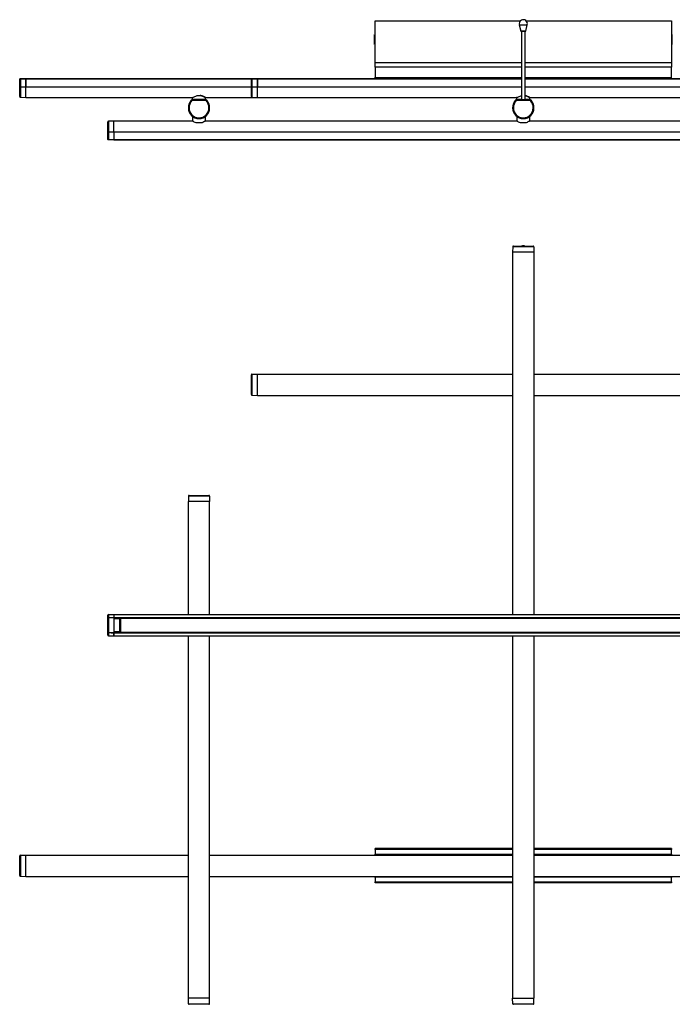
# Model space of a CAD drawing. Header units: millimetres. Extents: x 499 to 1631, y 444 to 1506.
# Tile 1 of 2: x 499 to 1204, y 444 to 1506. Entities that reach past the tile are written whole.
import ezdxf

# ---------------------------------------------------------------- set-up
doc = ezdxf.new("R2010")
doc.units = ezdxf.units.MM
doc.header["$LTSCALE"] = 5

msp = doc.modelspace()

# ---------------------------------------------------------------- linework, layer by layer
at = {"color": 7, "linetype": 'Continuous', "lineweight": 25}
for p, q in [((882.8, 1459.7), (882.8, 1505)), ((882.8, 1505), (1039.9, 1505)), ((1038.5, 1500.7), (1040, 1493.8)), ((1038.5, 1500.7), (1044.4, 1500.7)), ((1044.4, 1500.7), (1047.1, 1500.7)), ((1045.6, 1505), (1202.8, 1505)), ((1045.6, 1493.8), (1047.1, 1500.7)), ((1202.8, 1505), (1202.8, 1459.7)), ((881.9, 1489.7), (881.9, 1479.7)), ((882.8, 1488.5), (882.4, 1488.5)), ((882.4, 1480.9), (882.4, 1488.5)), ((1040, 1493.8), (1040.5, 1493.6)), ((1040, 1493.8), (1045.6, 1493.8)), ((1043.6, 1493.6), (1040.5, 1493.6)), ((1040.8, 1493.6), (1040.8, 1419.6)), ((1045, 1493.6), (1043.6, 1493.6)), ((1044.8, 1419.7), (1044.8, 1493.6)), ((1045, 1493.6), (1045.6, 1493.8)), ((1203.1, 1488.5), (1202.8, 1488.5)), ((1203.1, 1488.5), (1203.1, 1486.2)), ((882.4, 1480.9), (882.8, 1480.9)), ((1202.8, 1480.9), (1203.1, 1480.9)), ((1203.1, 1486.2), (1203.1, 1480.9)), ((882.8, 1454.9), (882.8, 1459.7)), ((1040.8, 1459.7), (882.8, 1459.7)), ((1202.8, 1459.7), (1044.8, 1459.7)), ((1202.8, 1459.7), (1202.8, 1454.9)), ((882.8, 1454.9), (882.8, 1444.3)), ((1040.8, 1454.9), (882.8, 1454.9)), ((1202.8, 1454.9), (1044.8, 1454.9)), ((1202.8, 1444.3), (1202.8, 1454.9)), ((499.3, 1433.8), (499.3, 1441.6)), ((500, 1442.3), (505.8, 1442.4)), ((500, 1442.3), (500, 1433.8)), ((505.8, 1442.4), (505.8, 1433.8)), ((505.8, 1442.4), (510.8, 1442.3)), ((750.7, 1442.3), (505.8, 1442.3)), ((505.8, 1433.8), (505.8, 1442.2)), ((505.8, 1442.2), (749.7, 1442.2)), ((512.8, 1442.4), (763.3, 1442.4)), ((512.8, 1442.3), (512.8, 1442.4)), ((749.3, 1433.8), (749.3, 1441.6)), ((750, 1442.3), (755.8, 1442.4)), ((750, 1442.3), (750, 1433.8)), ((755.8, 1442.4), (755.8, 1433.8)), ((755.8, 1442.4), (760.8, 1442.3)), ((1040.8, 1442.3), (755.8, 1442.3)), ((755.8, 1433.8), (755.8, 1442.2)), ((755.8, 1442.2), (1040.8, 1442.2)), ((763.3, 1442.4), (1040.8, 1442.4)), ((763.3, 1442.3), (763.3, 1442.4)), ((882.9, 1443.4), (882.8, 1444.2)), ((882.9, 1443.1), (882.9, 1443.4)), ((882.9, 1443.4), (882.9, 1443.1)), ((1040.8, 1443.4), (882.9, 1443.4)), ((883.1, 1442.7), (882.9, 1443.1)), ((883.2, 1442.4), (883.2, 1442.7)), ((1202.6, 1443.4), (1044.8, 1443.4)), ((1044.8, 1442.4), (1522.3, 1442.4)), ((1529.8, 1442.3), (1044.8, 1442.3)), ((1044.8, 1442.2), (1529.8, 1442.2)), ((1202.3, 1442.4), (1202.3, 1442.7)), ((1202.6, 1443.1), (1202.4, 1442.7)), ((1202.6, 1443.4), (1202.8, 1444.2)), ((1202.6, 1443.4), (1202.6, 1443.1)), ((1202.6, 1443.1), (1202.6, 1443.4)), ((499.3, 1433.8), (500, 1433.8)), ((499.3, 1423.1), (499.3, 1433.8)), ((500, 1433.8), (505.8, 1433.8)), ((500, 1433.8), (500, 1422.4)), ((505.8, 1422.3), (505.8, 1433.8)), ((505.8, 1433.8), (749.3, 1433.8)), ((694.1, 1423.9), (691.4, 1423.9)), ((691.5, 1424.3), (694.1, 1424.3)), ((749.3, 1433.8), (750, 1433.8)), ((749.3, 1423.1), (749.3, 1433.8)), ((750, 1433.8), (755.8, 1433.8)), ((750, 1433.8), (750, 1422.4)), ((755.8, 1422.3), (755.8, 1433.8)), ((755.8, 1433.8), (1040.8, 1433.8)), ((1044.8, 1433.8), (1529.8, 1433.8)), ((500, 1422.4), (505.8, 1422.3)), ((505.8, 1422.3), (686, 1422.3)), ((684.7, 1419.6), (685.9, 1419.6)), ((684.7, 1419.5), (700.8, 1419.5)), ((700.6, 1418.8), (684.9, 1418.8)), ((685, 1419.6), (685, 1420.1)), ((685, 1420.1), (686.2, 1420.1)), ((685.5, 1421.8), (685.5, 1420.1)), ((685.9, 1419.6), (699.6, 1419.6)), ((699.3, 1420.1), (686.2, 1420.1)), ((686.2, 1420.1), (686.2, 1419.6)), ((699.3, 1420.1), (700.5, 1420.1)), ((699.3, 1419.6), (699.3, 1420.1)), ((699.5, 1422.3), (755.8, 1422.3)), ((699.6, 1419.6), (700.9, 1419.6)), ((700, 1420.1), (700, 1421.8)), ((700.5, 1420.1), (700.5, 1419.6)), ((750, 1422.4), (755.8, 1422.3)), ((755.8, 1422.3), (1036, 1422.3)), ((1034.7, 1419.6), (1035.9, 1419.6)), ((1034.7, 1419.5), (1050.8, 1419.5)), ((1050.6, 1418.8), (1034.9, 1418.8)), ((1035, 1419.6), (1035, 1420.1)), ((1035, 1420.1), (1036.2, 1420.1)), ((1035.5, 1421.8), (1035.5, 1420.1)), ((1035.9, 1419.6), (1040.8, 1419.6)), ((1040.8, 1420.1), (1036.2, 1420.1)), ((1036.2, 1420.1), (1036.2, 1419.6)), ((1044.2, 1419.6), (1040.8, 1419.6)), ((1049.3, 1420.1), (1044.8, 1420.1)), ((1044.8, 1419.6), (1049.6, 1419.6)), ((1049.3, 1420.1), (1050.5, 1420.1)), ((1049.3, 1419.6), (1049.3, 1420.1)), ((1049.5, 1422.3), (1386, 1422.3)), ((1049.6, 1419.6), (1050.9, 1419.6)), ((1050, 1420.1), (1050, 1421.8)), ((1050, 1421.8), (1050, 1421.8)), ((1050.5, 1420.1), (1050.5, 1419.6)), ((681.4, 1410.9), (681.3, 1410.9)), ((682.1, 1410.9), (681.4, 1410.9)), ((703.5, 1410.9), (704.2, 1410.9)), ((704.2, 1410.9), (704.3, 1410.9)), ((1031.4, 1410.9), (1031.3, 1410.9)), ((1032.1, 1410.9), (1031.4, 1410.9)), ((1053.5, 1410.9), (1054.2, 1410.9)), ((1054.2, 1410.9), (1054.3, 1410.9)), ((594.3, 1385.2), (594.3, 1395.9)), ((600.8, 1396.7), (595, 1396.6)), ((595, 1396.6), (595, 1385.2)), ((685.8, 1396.7), (600.8, 1396.7)), ((600.8, 1385.2), (600.8, 1396.7)), ((685.8, 1401.3), (685.8, 1396.8)), ((686.4, 1401.3), (685.8, 1401.3)), ((688.8, 1400.1), (688.8, 1400.1)), ((695.8, 1394.8), (689.8, 1394.8)), ((696.8, 1400.1), (696.8, 1400.1)), ((699.8, 1401.3), (699.1, 1401.3)), ((1035.8, 1396.7), (699.7, 1396.7)), ((699.8, 1396.8), (699.8, 1401.3)), ((1035.8, 1401.3), (1035.8, 1396.8)), ((1036.4, 1401.3), (1035.8, 1401.3)), ((1038.8, 1400.1), (1038.8, 1400.1)), ((1045.8, 1394.8), (1039.8, 1394.8)), ((1046.8, 1400.1), (1046.8, 1400.1)), ((1049.8, 1401.3), (1049.1, 1401.3)), ((1385.8, 1396.7), (1049.7, 1396.7)), ((1049.8, 1396.8), (1049.8, 1401.3)), ((594.3, 1385.2), (595, 1385.2)), ((594.3, 1377.3), (594.3, 1385.2)), ((595, 1385.2), (600.8, 1385.2)), ((595, 1385.2), (595, 1376.7)), ((600.8, 1385.2), (600.8, 1376.7)), ((600.8, 1385.2), (1624.8, 1385.2)), ((600.8, 1385.2), (600.8, 1376.6)), ((600.8, 1376.5), (595, 1376.6)), ((600.8, 1376.7), (1624.8, 1376.7)), ((600.8, 1376.6), (1624.8, 1376.6)), ((605.8, 1376.6), (600.8, 1376.5)), ((608.3, 1376.6), (608.3, 1376.5)), ((608.3, 1376.5), (1617.3, 1376.5)), ((1031.4, 1261.1), (1031.3, 1255.3)), ((1054.3, 1255.3), (1031.3, 1255.3)), ((1031.3, 1255.3), (1031.3, 864.3)), ((1054.2, 1261.1), (1031.4, 1261.1)), ((1032.1, 1261.8), (1053.5, 1261.8)), ((1054.2, 1261.1), (1054.3, 1255.3)), ((1054.3, 1255.3), (1054.3, 864.3)), ((749.3, 1101.6), (749.3, 1123)), ((750, 1123.7), (755.8, 1123.8)), ((750, 1123.7), (750, 1100.9)), ((755.8, 1123.8), (1031.3, 1123.8)), ((755.8, 1100.8), (755.8, 1123.8)), ((1054.3, 1123.8), (1381.3, 1123.8)), ((750, 1100.9), (755.8, 1100.8)), ((755.8, 1100.8), (1031.3, 1100.8)), ((1054.3, 1100.8), (1381.3, 1100.8)), ((681.4, 992.1), (681.3, 986.3)), ((704.2, 992.1), (681.4, 992.1)), ((682.1, 992.8), (703.5, 992.8)), ((704.2, 992.1), (704.3, 986.3)), ((681.3, 864.3), (681.3, 986.3)), ((704.3, 986.3), (681.3, 986.3)), ((704.3, 864.3), (704.3, 986.3)), ((594.3, 860.6), (594.3, 863.5)), ((594.3, 845), (594.3, 860.6)), ((595, 864.2), (600.8, 864.3)), ((595, 864.2), (595, 861)), ((595, 860.9), (595, 844.8)), ((600.8, 864.3), (1624.8, 864.3)), ((600.8, 864.3), (600.8, 861.2)), ((600.8, 864.3), (600.8, 861.1)), ((600.8, 861.2), (1624.8, 861.2)), ((600.8, 861.1), (600.8, 860.9)), ((600.8, 860.9), (600.8, 859.7)), ((600.8, 860.7), (1624.8, 860.7)), ((600.8, 860.5), (608.3, 860.5)), ((600.8, 860.5), (608.3, 860.5)), ((600.8, 860.5), (608.3, 860.5)), ((1617.3, 860.6), (608.3, 860.6)), ((608.3, 860.6), (608.3, 860.4)), ((607.3, 860.3), (600.8, 860.4)), ((600.8, 859.7), (600.8, 846)), ((607.3, 859.7), (600.8, 859.7)), ((604.1, 860.4), (608.3, 860.4)), ((604.8, 860.4), (604.8, 860.4)), ((605.3, 860.4), (605.3, 860.3)), ((607.3, 859.7), (607.3, 860.3)), ((607.3, 846), (607.3, 859.7)), ((607.8, 859.7), (607.3, 859.7)), ((607.8, 859.8), (607.8, 859.7)), ((607.8, 859.7), (607.8, 846)), ((607.8, 858.6), (608.3, 858.6)), ((607.8, 858.4), (608.3, 858.4)), ((608.2, 858.2), (607.8, 858.2)), ((607.8, 857.7), (608.2, 857.7)), ((607.8, 856.5), (608.2, 856.5)), ((608.2, 858.2), (608.3, 858.2)), ((608.2, 857.7), (608.2, 856.5)), ((608.3, 857.7), (608.2, 857.7)), ((608.3, 845.3), (608.3, 860.4)), ((608.3, 860.4), (1617.3, 860.4)), ((594.3, 842.1), (594.3, 845)), ((595, 844.6), (595, 841.4)), ((595, 841.4), (600.8, 841.3)), ((600.8, 846), (607.3, 846)), ((600.8, 846), (600.8, 844.7)), ((600.8, 845.2), (607.3, 845.3)), ((608.3, 845.1), (600.8, 845.1)), ((600.8, 845.1), (608.3, 845.1)), ((600.8, 845.1), (608.3, 845.1)), ((600.8, 844.9), (1624.8, 844.9)), ((600.8, 844.6), (600.8, 844.7)), ((600.8, 844.6), (600.8, 841.3)), ((600.8, 844.5), (1624.8, 844.5)), ((600.8, 841.3), (600.8, 844.5)), ((600.8, 841.3), (1624.8, 841.3)), ((604.1, 845.3), (608.3, 845.3)), ((604.8, 845.3), (604.8, 845.3)), ((605.3, 845.3), (605.3, 845.3)), ((607.8, 846), (607.3, 846)), ((607.3, 845.3), (607.3, 846)), ((608.2, 849.2), (607.8, 849.2)), ((608.2, 847.9), (607.8, 847.9)), ((607.8, 847.4), (608.2, 847.4)), ((607.8, 847.3), (608.3, 847.3)), ((607.8, 847.1), (608.3, 847.1)), ((607.8, 846), (607.8, 845.8)), ((608.2, 849.2), (608.2, 847.9)), ((608.2, 847.9), (608.3, 847.9)), ((608.3, 847.4), (608.2, 847.4)), ((608.3, 845.3), (1617.3, 845.3)), ((608.3, 845.1), (608.3, 845.3)), ((608.3, 845.1), (1617.3, 845.1)), ((681.3, 450.3), (681.3, 841.3)), ((704.3, 450.3), (704.3, 841.3)), ((1031.3, 841.3), (1031.3, 450.3)), ((1054.3, 841.3), (1054.3, 450.3)), ((882.8, 610.8), (882.8, 611.8)), ((1031.3, 611.8), (882.8, 611.8)), ((882.8, 610.8), (882.8, 605.9)), ((1031.3, 610.8), (882.8, 610.8)), ((882.9, 605.5), (882.8, 605.9)), ((882.8, 604.8), (882.8, 605.9)), ((882.8, 605.9), (882.8, 604.8)), ((1202.8, 611.8), (1054.3, 611.8)), ((1202.8, 610.8), (1054.3, 610.8)), ((1202.6, 605.5), (1202.8, 605.9)), ((1202.8, 611.8), (1202.8, 610.8)), ((1202.8, 605.9), (1202.8, 610.8)), ((1202.8, 605.9), (1202.8, 604.8)), ((1202.8, 604.8), (1202.8, 605.9)), ((499.3, 582.6), (499.3, 604)), ((500, 604.7), (505.8, 604.8)), ((500, 604.7), (500, 581.9)), ((505.8, 581.8), (505.8, 604.8)), ((505.8, 604.8), (681.3, 604.8)), ((704.3, 604.8), (1031.3, 604.8)), ((882.9, 605.3), (882.9, 605.5)), ((882.9, 605.5), (882.9, 604.8)), ((1031.3, 605.5), (882.9, 605.5)), ((883.1, 605), (882.9, 605.3)), ((882.9, 605.3), (882.9, 604.8)), ((1202.6, 605.5), (1054.3, 605.5)), ((1054.3, 604.8), (1529.8, 604.8)), ((1202.6, 605.3), (1202.4, 605)), ((1202.6, 605.5), (1202.6, 605.3)), ((1202.6, 605.5), (1202.6, 604.8)), ((1202.6, 605.3), (1202.6, 604.8)), ((500, 581.9), (505.8, 581.8)), ((505.8, 581.8), (681.3, 581.8)), ((704.3, 581.8), (1031.3, 581.8)), ((882.8, 580.7), (882.8, 581.8)), ((882.8, 581.8), (882.8, 580.8)), ((882.9, 581.2), (882.8, 580.8)), ((882.8, 580.7), (882.8, 575.9)), ((882.8, 574.8), (882.8, 575.9)), ((882.8, 575.9), (1031.3, 575.9)), ((1031.3, 574.8), (882.8, 574.8)), ((882.9, 581.3), (882.9, 581.8)), ((882.9, 581.2), (882.9, 581.8)), ((882.9, 581.3), (883.1, 581.7)), ((882.9, 581.2), (882.9, 581.3)), ((882.9, 581.2), (1031.3, 581.2)), ((1054.3, 581.8), (1529.8, 581.8)), ((1054.3, 581.2), (1202.6, 581.2)), ((1054.3, 575.9), (1202.8, 575.9)), ((1202.8, 574.8), (1054.3, 574.8)), ((1202.4, 581.7), (1202.6, 581.3)), ((1202.6, 581.3), (1202.6, 581.8)), ((1202.6, 581.2), (1202.6, 581.8)), ((1202.6, 581.3), (1202.6, 581.2)), ((1202.6, 581.2), (1202.8, 580.8)), ((1202.8, 581.8), (1202.8, 580.7)), ((1202.8, 580.8), (1202.8, 581.8)), ((1202.8, 575.9), (1202.8, 580.7)), ((1202.8, 575.9), (1202.8, 574.8)), ((704.3, 450.3), (681.3, 450.3)), ((681.4, 444.5), (681.3, 450.3)), ((704.2, 444.5), (704.3, 450.3)), ((1031.3, 450.3), (1054.3, 450.3)), ((1031.4, 444.5), (1031.3, 450.3)), ((1054.2, 444.5), (1054.3, 450.3)), ((681.4, 444.5), (704.2, 444.5)), ((703.5, 443.8), (682.1, 443.8)), ((1031.4, 444.5), (1054.2, 444.5)), ((1053.5, 443.8), (1032.1, 443.8))]:
    msp.add_line(p, q, dxfattribs=at)
at = {"color": 7, "linetype": 'Continuous', "lineweight": 25, "flags": 128}
for points in [[(505.8, 1442.4), (505.4, 1442.3), (503.8, 1442.3), (500, 1442.3)], [(755.8, 1442.4), (755.4, 1442.3), (753.8, 1442.3), (750, 1442.3)], [(684.7, 1419.6), (684.7, 1419.5), (684.7, 1419.5)], [(700.8, 1419.5), (700.8, 1419.5), (700.9, 1419.6)], [(1034.7, 1419.6), (1034.7, 1419.5), (1034.7, 1419.5)], [(1050.8, 1419.5), (1050.8, 1419.5), (1050.9, 1419.6)], [(595, 1376.7), (595.4, 1376.7), (597, 1376.7), (600.8, 1376.6)], [(595, 861), (595.4, 861), (597, 861), (600.8, 861.1)], [(600.8, 860.9), (597.9, 860.9), (595, 860.9)], [(595, 844.8), (597.9, 844.7), (600.8, 844.7)], [(600.8, 844.6), (600.4, 844.6), (598.8, 844.6), (595, 844.6)]]:
    msp.add_lwpolyline(points, dxfattribs=at)
at = {"color": 7, "linetype": 'Continuous', "lineweight": 25}
for centre, radius, start, end in [((1042.8, 1501.7), 4.4, 347.7971, 180), ((1042.8, 1501.7), 4.4, 180, 192.2029), ((872, 1484.7), 11.1, 20.0635, 26.8277), ((1213.5, 1484.7), 11.1, 153.1723, 159.9365), ((872, 1484.7), 11.1, 333.1723, 339.9365), ((1213.5, 1484.7), 11.1, 200.0635, 206.8277), ((501.3, 1442.3), 1.37, 178.57, 181.43), ((751.3, 1442.3), 1.37, 178.57, 181.43), ((883.6, 1444.3), 0.825, 180.0021, 187.3767), ((1201.9, 1444.3), 0.825, 352.6233, 359.9979), ((691.5, 1424.1), 0.193, 90.0005, 97.6664), ((694.1, 1424.1), 0.193, 82.3336, 89.9995), ((500, 1423.1), 0.7, 180, 269), ((694.3, 1410.9), 13, 138.5689, 180), ((694.3, 1410.9), 13, 139.1984, 180), ((694.3, 1410.9), 12.9, 138.7751, 180), ((694.3, 1410.9), 12.2, 139.8311, 180), ((743.3, 1445.6), 64.3, 203.9496, 204.0491), ((684.7, 1419.3), 0.2, 90.0082, 138.7668), ((685.9, 1421.7), 0.4, 120.6324, 171.5942), ((691.3, 1410.9), 12.2, 0, 40.1689), ((700.8, 1419.3), 0.2, 41.2332, 89.9918), ((642.1, 1445.7), 64.4, 335.951, 336.0503), ((691.3, 1410.9), 13, 0, 41.4311), ((691.3, 1410.9), 12.9, 0, 41.2249), ((691.3, 1410.9), 13, 0, 40.8016), ((750, 1423.1), 0.7, 180, 269), ((1044.3, 1410.9), 13, 138.5689, 180), ((1044.3, 1410.9), 13, 139.1984, 180), ((1044.3, 1410.9), 12.9, 138.7751, 180), ((1044.3, 1410.9), 12.2, 139.8311, 180), ((1093.3, 1445.6), 64.3, 203.9496, 204.0491), ((1034.7, 1419.3), 0.2, 90.0082, 138.7668), ((1035.9, 1421.7), 0.4, 120.6324, 171.5942), ((1041.3, 1410.9), 12.2, 0, 40.1689), ((1050.8, 1419.3), 0.2, 41.2332, 89.9918), ((992.1, 1445.7), 64.4, 335.951, 336.0503), ((1041.3, 1410.9), 13, 0, 41.4311), ((1041.3, 1410.9), 12.9, 0, 41.2249), ((1041.3, 1410.9), 13, 360, 40.8016), ((692.8, 1410.9), 11.5, 180, 0), ((692.8, 1410.9), 11.4, 180, 0), ((692.8, 1410.9), 10.7, 180, 0), ((1042.8, 1410.9), 11.5, 180, 0), ((1042.8, 1410.9), 11.4, 180, 0), ((1042.8, 1410.9), 10.7, 180, 0), ((595, 1395.9), 0.7, 91, 180), ((596.3, 1376.7), 1.37, 178.57, 181.43), ((1032.1, 1261.1), 0.7, 90, 179), ((1042.8, 1257.8), 4.4, 65.38, 114.62), ((1042.8, 1257.8), 4.3, 68.4514, 111.5486), ((1053.5, 1261.1), 0.7, 1, 90), ((750, 1123), 0.7, 91, 180), ((750, 1101.6), 0.7, 180, 269), ((682.1, 992.1), 0.7, 90, 179), ((703.5, 992.1), 0.7, 1, 90), ((595, 863.5), 0.7, 91, 180), ((603.1, 860.9), 8.14, 179.4707, 180.5293), ((607.3, 859.8), 0.5, 0, 89), ((605.8, 857.9), 2.41, 356.038, 7.9584), ((595, 842.1), 0.7, 180, 269), ((603.1, 844.7), 8.14, 179.4707, 180.5293), ((607.3, 845.8), 0.5, 271, 0), ((605.8, 847.8), 2.41, 352.0416, 3.962), ((882.9, 605.9), 0.181, 180.0982, 195.7906), ((1202.6, 605.9), 0.181, 344.2094, 359.9018), ((500, 604), 0.7, 91, 180), ((500, 582.6), 0.7, 180, 269), ((882.9, 580.7), 0.181, 164.2094, 179.9018), ((1202.6, 580.7), 0.181, 0.0982, 15.7906), ((682.1, 444.5), 0.7, 181, 270), ((703.5, 444.5), 0.7, 270, 359), ((1032.1, 444.5), 0.7, 181, 270), ((1053.5, 444.5), 0.7, 270, 359)]:
    msp.add_arc(centre, radius, start, end, dxfattribs=at)
msp.add_ellipse((1042.8, 1419.5), major_axis=(1.65, 0), ratio=0.017455, start_param=3.141593, end_param=4.712389, dxfattribs=at)
for points, knots in [([(500, 1442.3), (499.9, 1442.2), (499.7, 1442.2), (499.6, 1442.2), (499.4, 1442), (499.3, 1441.9), (499.3, 1441.7), (499.3, 1441.7), (499.3, 1441.6), (499.3, 1441.6), (499.3, 1441.6), (499.3, 1441.6)], [0, 0, 0, 0, 0.175209, 0.373653, 0.509284, 0.752625, 0.891418, 0.950852, 0.97764, 0.994784, 1, 1, 1, 1]), ([(499.3, 1441.6), (499.3, 1441.6), (499.3, 1441.6), (499.3, 1441.6), (499.3, 1441.7), (499.3, 1441.8), (499.3, 1441.9), (499.4, 1442.1), (499.6, 1442.2), (499.7, 1442.3), (499.9, 1442.3), (500, 1442.3)], [0, 0, 0, 0, 0.005218, 0.022182, 0.048808, 0.108083, 0.247391, 0.49067, 0.626279, 0.824736, 1, 1, 1, 1]), ([(505.8, 1442.4), (505.8, 1442.4), (505.8, 1442.4), (505.8, 1442.4), (505.8, 1442.4), (505.8, 1442.4)], [0, 0, 0, 0, 0.397704, 0.795408, 1, 1, 1, 1]), ([(750, 1442.3), (749.9, 1442.2), (749.7, 1442.2), (749.6, 1442.2), (749.4, 1442), (749.3, 1441.9), (749.3, 1441.7), (749.3, 1441.7), (749.3, 1441.6), (749.3, 1441.6), (749.3, 1441.6), (749.3, 1441.6)], [0, 0, 0, 0, 0.175209, 0.373653, 0.509284, 0.752625, 0.891418, 0.950852, 0.97764, 0.994784, 1, 1, 1, 1]), ([(749.3, 1441.6), (749.3, 1441.6), (749.3, 1441.6), (749.3, 1441.6), (749.3, 1441.7), (749.3, 1441.8), (749.3, 1441.9), (749.4, 1442.1), (749.6, 1442.2), (749.7, 1442.3), (749.9, 1442.3), (750, 1442.3)], [0, 0, 0, 0, 0.005218, 0.022182, 0.048808, 0.108083, 0.247391, 0.49067, 0.626279, 0.824736, 1, 1, 1, 1]), ([(755.8, 1442.4), (755.8, 1442.4), (755.8, 1442.4), (755.8, 1442.4), (755.8, 1442.4), (755.8, 1442.4)], [0, 0, 0, 0, 0.397704, 0.795408, 1, 1, 1, 1]), ([(883.3, 1442.4), (883.3, 1442.5), (883.3, 1442.5), (883.2, 1442.6), (883.2, 1442.7), (883.1, 1442.7), (883.1, 1442.7)], [0, 0, 0, 0, 0.419212, 0.772848, 0.899325, 1, 1, 1, 1]), ([(1202.4, 1442.7), (1202.4, 1442.7), (1202.4, 1442.7), (1202.3, 1442.6), (1202.3, 1442.5), (1202.2, 1442.5), (1202.2, 1442.5)], [0, 0, 0, 0, 0.128722, 0.290432, 0.74258, 1, 1, 1, 1]), ([(691.4, 1423.9), (690.9, 1423.8), (689.7, 1423.6), (687.9, 1423), (686.5, 1422.3), (685.8, 1421.9), (685.6, 1421.8), (685.6, 1421.8), (685.6, 1421.8)], [0, 0, 0, 0, 0.161363, 0.374326, 0.625478, 0.845847, 0.895898, 1, 1, 1, 1]), ([(691.5, 1424.3), (691.4, 1424.3), (691.4, 1424.3), (691.4, 1424.2), (691.4, 1424.1), (691.4, 1424), (691.4, 1423.9), (691.4, 1423.9), (691.4, 1423.9)], [0, 0, 0, 0, 0.2166761, 0.4332659, 0.6499717, 0.8670167, 0.9745233, 1, 1, 1, 1]), ([(691.5, 1424.3), (691.5, 1424.3), (691.5, 1424.3), (691.4, 1424.2), (691.4, 1424.1), (691.4, 1424), (691.4, 1423.9), (691.4, 1423.9), (691.4, 1423.9)], [0, 0, 0, 0, 0.216677, 0.433267, 0.649972, 0.867016, 0.974523, 1, 1, 1, 1]), ([(699.7, 1422.1), (699.7, 1422.1), (699.6, 1422.2), (699.4, 1422.3), (698.8, 1422.7), (697.9, 1423.1), (696.8, 1423.6), (695.5, 1424), (694.6, 1424.2), (694.1, 1424.3), (694.1, 1424.3)], [0, 0, 0, 0, 0.005543, 0.153456, 0.314074, 0.479563, 0.653517, 0.832534, 0.986767, 1, 1, 1, 1]), ([(694.1, 1424.3), (694.1, 1424.3), (694.1, 1424.3), (694.1, 1424.2), (694.1, 1424.1), (694.1, 1424), (694.1, 1423.9), (694.1, 1423.9), (694.1, 1423.9)], [0, 0, 0, 0, 0.216676, 0.433266, 0.649972, 0.867017, 0.974523, 1, 1, 1, 1]), ([(694.1, 1424.3), (694.1, 1424.3), (694.1, 1424.3), (694.1, 1424.2), (694.1, 1424.1), (694.1, 1424), (694.1, 1423.9), (694.1, 1423.9), (694.1, 1423.9)], [0, 0, 0, 0, 0.216677, 0.433267, 0.649972, 0.867016, 0.974523, 1, 1, 1, 1]), ([(699.8, 1421.8), (699.7, 1421.9), (699.6, 1422), (698.6, 1422.5), (697, 1423.2), (695.3, 1423.7), (694.3, 1423.9), (694.1, 1423.9)], [0, 0, 0, 0, 0.136244, 0.374366, 0.641414, 0.938256, 1, 1, 1, 1]), ([(1040.8, 1423.8), (1040.5, 1423.7), (1039.5, 1423.5), (1037.9, 1422.9), (1036.5, 1422.3), (1035.8, 1421.9), (1035.6, 1421.8), (1035.6, 1421.8), (1035.6, 1421.8)], [0, 0, 0, 0, 0.099981, 0.328531, 0.598066, 0.834564, 0.888279, 1, 1, 1, 1]), ([(1049.7, 1422.1), (1049.7, 1422.1), (1049.6, 1422.2), (1049.4, 1422.3), (1048.8, 1422.7), (1047.9, 1423.1), (1046.8, 1423.6), (1045.7, 1424), (1044.9, 1424.1), (1044.6, 1424.2)], [0, 0, 0, 0, 0.00594, 0.164439, 0.336553, 0.513885, 0.70029, 0.892119, 1, 1, 1, 1]), ([(1049.8, 1421.8), (1049.7, 1421.9), (1049.6, 1422), (1048.6, 1422.5), (1047, 1423.2), (1045.5, 1423.6), (1044.8, 1423.8)], [0, 0, 0, 0, 0.147645, 0.405694, 0.695089, 1, 1, 1, 1]), ([(684.5, 1419.5), (684.5, 1419.5), (684.6, 1419.6), (684.6, 1419.6), (684.7, 1419.6), (684.7, 1419.6)], [0, 0, 0, 0, 0.397704, 0.795408, 1, 1, 1, 1]), ([(684.9, 1418.8), (684.9, 1418.8), (684.9, 1418.8), (684.9, 1418.8), (684.9, 1418.8), (684.9, 1418.9), (684.8, 1419.1), (684.7, 1419.2), (684.6, 1419.3), (684.6, 1419.4), (684.6, 1419.4), (684.6, 1419.4)], [0, 0, 0, 0, 0.005216, 0.02236, 0.049148, 0.108582, 0.247375, 0.490716, 0.626347, 0.824791, 1, 1, 1, 1]), ([(684.7, 1419.5), (684.7, 1419.5), (684.7, 1419.5), (684.7, 1419.4), (684.8, 1419.2), (684.8, 1419.1), (684.9, 1418.9), (684.9, 1418.8), (684.9, 1418.8), (684.9, 1418.8), (684.9, 1418.8), (684.9, 1418.8)], [0, 0, 0, 0, 0.175264, 0.373721, 0.50933, 0.752609, 0.891917, 0.951192, 0.977818, 0.994782, 1, 1, 1, 1]), ([(700, 1421.8), (700, 1421.8), (700, 1421.8), (700, 1421.9), (699.9, 1422), (699.9, 1422), (699.8, 1422), (699.8, 1422.1), (699.8, 1422.1), (699.8, 1422.1), (699.8, 1422.1), (699.8, 1422.1), (699.8, 1422.1), (699.8, 1422.1), (699.7, 1422.1), (699.5, 1422.2), (699.5, 1422.3)], [0, 0, 0, 0, 0.008331, 0.051612, 0.088142, 0.118073, 0.141003, 0.155942, 0.161237, 0.165171, 0.170099, 0.178913, 0.201517, 0.308037, 0.879671, 1, 1, 1, 1]), ([(699.9, 1421.8), (700, 1421.8), (700, 1421.7), (699.9, 1421.8), (699.8, 1421.8)], [0, 0, 0, 0, 0.29763, 1, 1, 1, 1]), ([(700.6, 1418.8), (700.6, 1418.8), (700.6, 1418.8), (700.6, 1418.8), (700.6, 1418.8), (700.6, 1418.9), (700.7, 1419.1), (700.7, 1419.2), (700.8, 1419.4), (700.8, 1419.5), (700.8, 1419.5), (700.8, 1419.5)], [0, 0, 0, 0, 0.005218, 0.022182, 0.048808, 0.108083, 0.247391, 0.49067, 0.626279, 0.824736, 1, 1, 1, 1]), ([(701, 1419.4), (701, 1419.4), (701, 1419.4), (700.9, 1419.3), (700.8, 1419.2), (700.7, 1419.1), (700.7, 1418.9), (700.6, 1418.8), (700.6, 1418.8), (700.6, 1418.8), (700.6, 1418.8), (700.6, 1418.8)], [0, 0, 0, 0, 0.175209, 0.373653, 0.509284, 0.752625, 0.891418, 0.950852, 0.97764, 0.994784, 1, 1, 1, 1]), ([(700.9, 1419.6), (700.9, 1419.6), (700.9, 1419.6), (701, 1419.6), (701, 1419.5), (701, 1419.5)], [0, 0, 0, 0, 0.397704, 0.795408, 1, 1, 1, 1]), ([(1034.5, 1419.5), (1034.5, 1419.5), (1034.6, 1419.6), (1034.6, 1419.6), (1034.7, 1419.6), (1034.7, 1419.6)], [0, 0, 0, 0, 0.397704, 0.795408, 1, 1, 1, 1]), ([(1034.9, 1418.8), (1034.9, 1418.8), (1034.9, 1418.8), (1034.9, 1418.8), (1034.9, 1418.8), (1034.9, 1418.9), (1034.8, 1419.1), (1034.7, 1419.2), (1034.6, 1419.3), (1034.6, 1419.4), (1034.6, 1419.4), (1034.6, 1419.4)], [0, 0, 0, 0, 0.005216, 0.02236, 0.049148, 0.108582, 0.247375, 0.490716, 0.626347, 0.824791, 1, 1, 1, 1]), ([(1034.7, 1419.5), (1034.7, 1419.5), (1034.7, 1419.5), (1034.7, 1419.4), (1034.8, 1419.2), (1034.8, 1419.1), (1034.9, 1418.9), (1034.9, 1418.8), (1034.9, 1418.8), (1034.9, 1418.8), (1034.9, 1418.8), (1034.9, 1418.8)], [0, 0, 0, 0, 0.175264, 0.373721, 0.50933, 0.752609, 0.891917, 0.951192, 0.977818, 0.994782, 1, 1, 1, 1]), ([(1036, 1422.3), (1036, 1422.2), (1035.8, 1422.1), (1035.8, 1422.1), (1035.7, 1422.1), (1035.7, 1422.1), (1035.7, 1422.1), (1035.7, 1422.1), (1035.7, 1422.1), (1035.7, 1422), (1035.7, 1422), (1035.7, 1422), (1035.6, 1422)], [0, 0, 0, 0, 0.418607, 0.768699, 0.866448, 0.915715, 0.938948, 0.945331, 0.951231, 0.964616, 0.987028, 1, 1, 1, 1]), ([(1041.2, 1419.5), (1041.2, 1419.5), (1041.2, 1419.6), (1041.3, 1419.6), (1041.4, 1419.6)], [0, 0, 0, 0, 0.655868, 1, 1, 1, 1]), ([(1043.5, 1419.5), (1043.6, 1419.5), (1043.8, 1419.5), (1044.1, 1419.5), (1044.5, 1419.6), (1044.7, 1419.6), (1044.8, 1419.6), (1044.8, 1419.7), (1044.8, 1419.7)], [0, 0, 0, 0, 0.060422, 0.250821, 0.44763, 0.644009, 0.833271, 1, 1, 1, 1]), ([(1044.2, 1419.6), (1044.3, 1419.6), (1044.5, 1419.6), (1044.7, 1419.6), (1044.7, 1419.7), (1044.7, 1419.7)], [0, 0, 0, 0, 0.2208299, 0.6880715, 1, 1, 1, 1]), ([(1044.8, 1419.5), (1044.8, 1419.5), (1044.8, 1419.6), (1044.8, 1419.6), (1044.8, 1419.6)], [0, 0, 0, 0, 0.105733, 1, 1, 1, 1]), ([(1049.7, 1422.2), (1049.6, 1422.2), (1049.6, 1422.2), (1049.5, 1422.2), (1049.5, 1422.3)], [0, 0, 0, 0, 0.604443, 1, 1, 1, 1]), ([(1050, 1421.8), (1050, 1421.8), (1050, 1421.8), (1050, 1421.9), (1049.9, 1422), (1049.9, 1422), (1049.8, 1422), (1049.8, 1422.1), (1049.8, 1422.1), (1049.8, 1422.1), (1049.8, 1422.1), (1049.8, 1422.1), (1049.8, 1422.1), (1049.8, 1422.1), (1049.7, 1422.1), (1049.7, 1422.1)], [0, 0, 0, 0, 0.014193, 0.087925, 0.150156, 0.201145, 0.240209, 0.265659, 0.274679, 0.281381, 0.289777, 0.304791, 0.343299, 0.524763, 1, 1, 1, 1]), ([(1049.9, 1421.8), (1050, 1421.8), (1050, 1421.7), (1049.9, 1421.8), (1049.8, 1421.8)], [0, 0, 0, 0, 0.29763, 1, 1, 1, 1]), ([(1050.6, 1418.8), (1050.6, 1418.8), (1050.6, 1418.8), (1050.6, 1418.8), (1050.6, 1418.8), (1050.6, 1418.9), (1050.7, 1419.1), (1050.7, 1419.2), (1050.8, 1419.4), (1050.8, 1419.5), (1050.8, 1419.5), (1050.8, 1419.5)], [0, 0, 0, 0, 0.005218, 0.022182, 0.048808, 0.108083, 0.247391, 0.49067, 0.626279, 0.824736, 1, 1, 1, 1]), ([(1051, 1419.4), (1051, 1419.4), (1051, 1419.4), (1050.9, 1419.3), (1050.8, 1419.2), (1050.7, 1419.1), (1050.7, 1418.9), (1050.6, 1418.8), (1050.6, 1418.8), (1050.6, 1418.8), (1050.6, 1418.8), (1050.6, 1418.8)], [0, 0, 0, 0, 0.175209, 0.373653, 0.509284, 0.752625, 0.891418, 0.950852, 0.97764, 0.994784, 1, 1, 1, 1]), ([(1050.9, 1419.6), (1050.9, 1419.6), (1050.9, 1419.6), (1051, 1419.6), (1051, 1419.5), (1051, 1419.5)], [0, 0, 0, 0, 0.397704, 0.795408, 1, 1, 1, 1]), ([(689.8, 1394.8), (689.1, 1395.1), (687.6, 1395.7), (686.4, 1396.4), (685.8, 1396.8), (685.8, 1396.8), (685.8, 1396.8)], [0, 0, 0, 0, 0.318637, 0.637306, 0.894384, 1, 1, 1, 1]), ([(699.7, 1396.8), (699.7, 1396.8), (699.7, 1396.8), (699.1, 1396.4), (697.9, 1395.7), (696.6, 1395.1), (695.9, 1394.8), (695.8, 1394.8)], [0, 0, 0, 0, 0.151935, 0.396407, 0.659539, 0.962525, 1, 1, 1, 1]), ([(1039.8, 1394.8), (1039.1, 1395.1), (1037.6, 1395.7), (1036.4, 1396.4), (1035.8, 1396.8), (1035.8, 1396.8), (1035.8, 1396.8)], [0, 0, 0, 0, 0.318637, 0.637306, 0.894384, 1, 1, 1, 1]), ([(1049.7, 1396.8), (1049.7, 1396.8), (1049.7, 1396.8), (1049.1, 1396.4), (1047.9, 1395.7), (1046.6, 1395.1), (1045.9, 1394.8), (1045.8, 1394.8)], [0, 0, 0, 0, 0.151935, 0.396407, 0.659539, 0.962525, 1, 1, 1, 1]), ([(594.3, 1377.3), (594.3, 1377.3), (594.3, 1377.3), (594.3, 1377.3), (594.3, 1377.3), (594.3, 1377.2), (594.3, 1377.1), (594.4, 1376.9), (594.6, 1376.8), (594.7, 1376.7), (594.9, 1376.7), (595, 1376.7)], [0, 0, 0, 0, 0.005216, 0.02236, 0.049148, 0.108582, 0.247375, 0.490716, 0.626347, 0.824791, 1, 1, 1, 1]), ([(595, 1376.6), (594.9, 1376.6), (594.7, 1376.7), (594.6, 1376.7), (594.4, 1376.9), (594.3, 1377), (594.3, 1377.2), (594.3, 1377.3), (594.3, 1377.3), (594.3, 1377.3), (594.3, 1377.3), (594.3, 1377.3)], [0, 0, 0, 0, 0.175264, 0.373721, 0.50933, 0.752609, 0.891917, 0.951192, 0.977818, 0.994782, 1, 1, 1, 1]), ([(600.8, 1376.6), (600.8, 1376.6), (600.8, 1376.6), (600.8, 1376.5), (600.8, 1376.5), (600.8, 1376.5)], [0, 0, 0, 0, 0.397704, 0.795408, 1, 1, 1, 1]), ([(594.3, 860.6), (594.3, 860.6), (594.3, 860.6), (594.3, 860.7), (594.3, 860.7), (594.3, 860.7), (594.3, 860.8), (594.4, 860.9), (594.6, 861), (594.7, 861), (594.9, 861), (595, 861)], [0, 0, 0, 0, 0.005216, 0.02236, 0.049148, 0.108582, 0.247375, 0.490716, 0.626347, 0.824791, 1, 1, 1, 1]), ([(595, 860.9), (594.9, 860.9), (594.7, 860.9), (594.6, 860.8), (594.4, 860.8), (594.3, 860.7), (594.3, 860.7), (594.3, 860.7), (594.3, 860.6), (594.3, 860.6), (594.3, 860.6), (594.3, 860.6)], [0, 0, 0, 0, 0.175264, 0.373721, 0.50933, 0.752609, 0.891917, 0.951192, 0.977818, 0.994782, 1, 1, 1, 1]), ([(600.8, 861.1), (600.8, 861), (600.8, 861), (600.8, 861), (600.8, 860.9), (600.8, 860.9)], [0, 0, 0, 0, 0.397704, 0.795408, 1, 1, 1, 1]), ([(608.2, 856.5), (608.2, 856.3), (608.2, 856.1), (608, 855.8), (607.9, 855.6), (607.8, 855.6), (607.8, 855.6)], [0, 0, 0, 0, 0.332252, 0.664625, 0.999441, 1, 1, 1, 1]), ([(607.8, 850), (607.8, 850), (607.9, 850), (608, 849.8), (608.2, 849.5), (608.2, 849.3), (608.2, 849.2)], [0, 0, 0, 0, 0.000559, 0.335375, 0.667748, 1, 1, 1, 1]), ([(594.3, 845), (594.3, 845), (594.3, 845), (594.3, 845), (594.3, 845), (594.3, 844.9), (594.3, 844.9), (594.4, 844.8), (594.6, 844.8), (594.7, 844.8), (594.9, 844.8), (595, 844.8)], [0, 0, 0, 0, 0.005218, 0.022182, 0.048808, 0.108083, 0.247391, 0.49067, 0.626279, 0.824736, 1, 1, 1, 1]), ([(595, 844.6), (594.9, 844.6), (594.7, 844.6), (594.6, 844.7), (594.4, 844.7), (594.3, 844.8), (594.3, 844.9), (594.3, 845), (594.3, 845), (594.3, 845), (594.3, 845), (594.3, 845)], [0, 0, 0, 0, 0.175209, 0.373653, 0.509284, 0.752625, 0.891418, 0.950852, 0.97764, 0.994784, 1, 1, 1, 1]), ([(600.8, 844.7), (600.8, 844.7), (600.8, 844.6), (600.8, 844.6), (600.8, 844.6), (600.8, 844.6)], [0, 0, 0, 0, 0.397704, 0.795408, 1, 1, 1, 1]), ([(883.2, 604.8), (883.2, 604.8), (883.2, 604.9), (883.2, 604.9), (883.1, 605), (883.1, 605)], [0, 0, 0, 0, 0.275781, 0.679022, 1, 1, 1, 1]), ([(1202.4, 605), (1202.4, 605), (1202.4, 604.9), (1202.3, 604.9), (1202.3, 604.8), (1202.3, 604.8)], [0, 0, 0, 0, 0.3209805, 0.72422, 1, 1, 1, 1]), ([(883.1, 581.7), (883.1, 581.7), (883.2, 581.7), (883.2, 581.8), (883.2, 581.8), (883.2, 581.8)], [0, 0, 0, 0, 0.320981, 0.72422, 1, 1, 1, 1]), ([(1202.3, 581.8), (1202.3, 581.8), (1202.3, 581.8), (1202.4, 581.7), (1202.4, 581.7), (1202.4, 581.7)], [0, 0, 0, 0, 0.275781, 0.679022, 1, 1, 1, 1])]:
    msp.add_open_spline(points, degree=3, knots=knots, dxfattribs=at)

doc.saveas('drawing.dxf')
